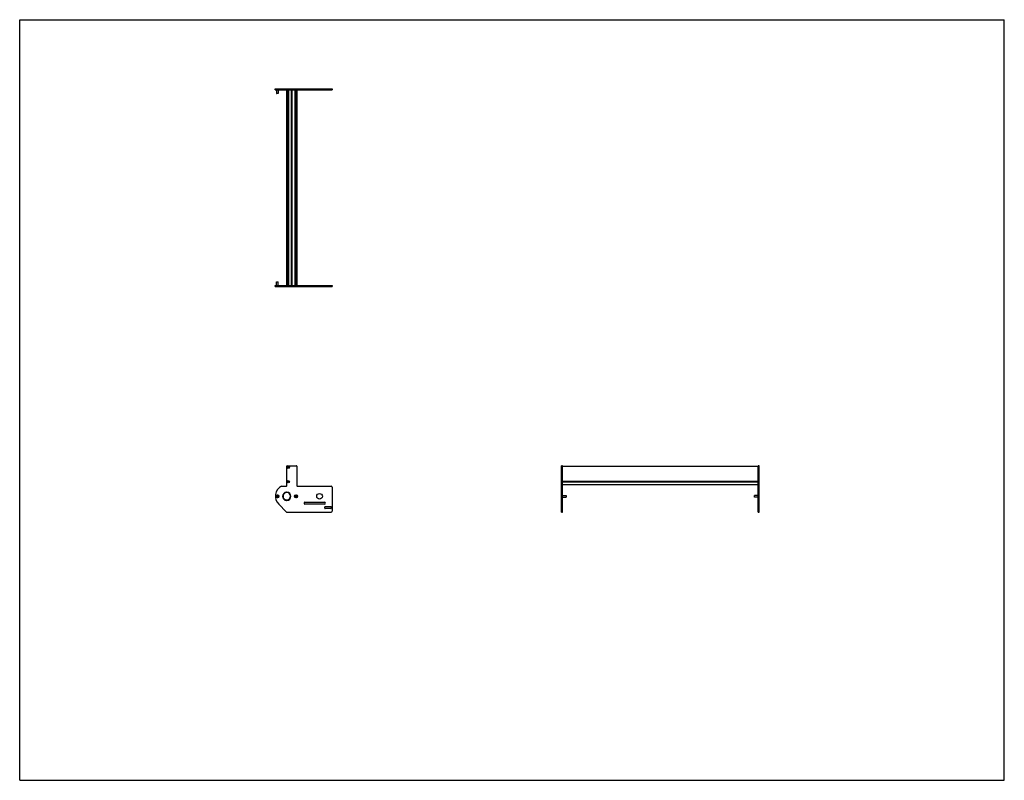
# Model space of a CAD drawing. Header units: inches. Extents: x 0 to 132, y 0 to 102.
import ezdxf

# ---------------------------------------------------------------- set-up
doc = ezdxf.new("R2010")
doc.units = ezdxf.units.IN
doc.header["$LTSCALE"] = 7.26
doc.header["$MEASUREMENT"] = 0
doc.layers.get('0').update_dxf_attribs({"linetype": 'CONTINUOUS'})
for name, color, linetype in [('350667_BL6', 7, 'CONTINUOUS'), ('350668_BL2', 7, 'CONTINUOUS'), ('350669_26_BL7', 7, 'CONTINUOUS'), ('930412M_BL1', 7, 'CONTINUOUS'), ('930412M_BL3', 7, 'CONTINUOUS'), ('930412M_BL8', 7, 'CONTINUOUS'), ('930516M_BL0', 7, 'CONTINUOUS'), ('930516M_BL4', 7, 'CONTINUOUS'), ('930516M_BL5', 7, 'CONTINUOUS'), ('930516M_BL9', 7, 'CONTINUOUS')]:
    doc.layers.add(name, color=color, linetype=linetype)

# ---------------------------------------------------------------- blocks, each defined once
blk = doc.blocks.new('930516M_BL0', base_point=(34.55, 52.37))
at = {"layer": '930516M_BL0', "color": 7, "linetype": 'CONTINUOUS'}
for p, q in [((34.45, 66.85), (34.46, 66.86)), ((34.45, 66.85), (34.65, 66.85)), ((34.45, 66.35), (34.45, 66.85)), ((34.46, 66.86), (34.64, 66.86)), ((34.65, 66.85), (34.64, 66.86)), ((34.65, 66.35), (34.65, 66.85)), ((34.55, 38.15), (34.49, 38.12)), ((34.49, 38.12), (34.49, 38.05)), ((34.49, 38.05), (34.55, 38.02)), ((34.61, 38.12), (34.55, 38.15)), ((34.55, 38.02), (34.61, 38.05)), ((34.61, 38.05), (34.61, 38.12))]:
    blk.add_line(p, q, dxfattribs=at)
blk.add_circle((34.55, 38.09), 0.197, dxfattribs=at)
blk = doc.blocks.new('930412M_BL1', base_point=(35.98, 54.27))
at = {"layer": '930412M_BL1', "color": 7, "linetype": 'CONTINUOUS'}
for p, q in [((35.94, 66.71), (36.02, 66.71)), ((35.94, 66.7), (36.02, 66.7)), ((35.98, 42.05), (35.93, 42.02)), ((35.93, 42.02), (35.93, 41.96)), ((35.93, 41.96), (35.98, 41.94)), ((36.03, 42.02), (35.98, 42.05)), ((35.98, 41.94), (36.03, 41.96)), ((36.03, 41.96), (36.03, 42.02))]:
    blk.add_line(p, q, dxfattribs=at)
blk.add_circle((35.98, 41.99), 0.157, dxfattribs=at)
blk = doc.blocks.new('350668_BL2', base_point=(53.52, 51.15))
at = {"layer": '350668_BL2', "color": 7, "linetype": 'CONTINUOUS'}
for p, q in [((34.27, 66.35), (41.89, 66.35)), ((34.27, 66.23), (34.27, 66.35)), ((34.27, 66.23), (35.8, 66.23)), ((35.11, 66.23), (35.11, 66.35)), ((35.8, 66.35), (35.8, 66.23)), ((35.8, 66.23), (41.89, 66.23)), ((37.16, 66.35), (37.16, 66.23)), ((41.89, 66.35), (41.89, 66.23)), ((35.8, 39.5), (35.8, 42.12)), ((35.86, 42.18), (37.1, 42.18)), ((37.16, 42.12), (37.16, 39.5)), ((72.65, 35.95), (72.65, 42.18)), ((72.77, 42.18), (72.65, 42.18)), ((72.77, 35.95), (72.77, 42.18)), ((35.11, 39.44), (35.74, 39.44)), ((35.77, 38.65), (35.77, 38.59)), ((35.83, 38.59), (35.83, 38.65)), ((37.22, 39.44), (41.76, 39.44)), ((41.89, 39.32), (41.89, 36.08)), ((72.77, 39.44), (72.65, 39.44)), ((35.74, 35.99), (34.72, 37.01)), ((35.77, 37.59), (35.77, 37.52)), ((35.83, 37.52), (35.83, 37.59)), ((38.24, 37.28), (40.86, 37.28)), ((40.86, 37.03), (38.24, 37.03)), ((35.83, 35.95), (41.76, 35.95)), ((40.89, 36.51), (40.89, 36.64)), ((40.95, 36.7), (41.7, 36.7)), ((41.7, 36.45), (40.95, 36.45)), ((41.76, 36.64), (41.76, 36.51)), ((72.65, 35.95), (72.77, 35.95))]:
    blk.add_line(p, q, dxfattribs=at)
for centre, radius in [((35.98, 41.99), 0.175), ((35.98, 40.05), 0.175), ((34.55, 38.09), 0.21), ((37.05, 38.09), 0.21), ((40.2, 38.09), 0.375)]:
    blk.add_circle(centre, radius, dxfattribs=at)
for centre, radius, start, end in [((35.86, 42.12), 0.06, 90, 180), ((37.1, 42.12), 0.06, 0, 90), ((35.8, 38.09), 1.52, 116.9083, 225), ((35.8, 38.09), 0.562, 93.0572, 266.9428), ((35.8, 38.09), 0.5, 93.4398, 266.5602), ((35.74, 39.5), 0.06, 270, 360), ((35.8, 38.09), 0.562, 273.0572, 86.9428), ((35.8, 38.09), 0.5, 273.4398, 86.5602), ((37.22, 39.5), 0.06, 180, 270), ((41.76, 39.32), 0.125, 0, 90), ((38.24, 37.16), 0.125, 90, 270), ((40.86, 37.16), 0.125, 270, 90), ((35.83, 36.08), 0.125, 225, 270), ((40.95, 36.64), 0.06, 90, 180), ((40.95, 36.51), 0.06, 180, 270), ((41.7, 36.64), 0.06, 0, 90), ((41.7, 36.51), 0.06, 270, 360), ((41.76, 36.08), 0.125, 270, 360)]:
    blk.add_arc(centre, radius, start, end, dxfattribs=at)
blk = doc.blocks.new('930412M_BL3', base_point=(35.98, 40.05))
at = {"layer": '930412M_BL3', "color": 7, "linetype": 'CONTINUOUS'}
for p, q in [((35.98, 40.11), (35.93, 40.08)), ((35.93, 40.08), (35.93, 40.03)), ((35.93, 40.03), (35.98, 40)), ((36.03, 40.08), (35.98, 40.11)), ((35.98, 40), (36.03, 40.03)), ((36.03, 40.03), (36.03, 40.08))]:
    blk.add_line(p, q, dxfattribs=at)
blk.add_circle((35.98, 40.05), 0.157, dxfattribs=at)
blk = doc.blocks.new('930516M_BL4', base_point=(55.06, 38.09))
at = {"layer": '930516M_BL4', "color": 7, "linetype": 'CONTINUOUS'}
for p, q in [((37.05, 38.15), (36.99, 38.12)), ((36.99, 38.12), (36.99, 38.05)), ((36.99, 38.05), (37.05, 38.02)), ((37.11, 38.12), (37.05, 38.15)), ((37.05, 38.02), (37.11, 38.05)), ((37.11, 38.05), (37.11, 38.12)), ((72.77, 38.18), (73.27, 38.18)), ((72.77, 37.99), (73.27, 37.99)), ((73.27, 38.18), (73.27, 37.99)), ((73.27, 38.18), (73.28, 38.18)), ((73.27, 37.99), (73.28, 38)), ((73.28, 38.18), (73.28, 38))]:
    blk.add_line(p, q, dxfattribs=at)
blk.add_circle((37.05, 38.09), 0.197, dxfattribs=at)
blk = doc.blocks.new('930516M_BL5', base_point=(34.55, 92.34))
at = {"layer": '930516M_BL5', "color": 7, "linetype": 'CONTINUOUS'}
for p, q in [((34.45, 92.59), (34.45, 92.09)), ((34.65, 92.59), (34.65, 92.09)), ((34.45, 92.09), (34.46, 92.08)), ((34.65, 92.09), (34.45, 92.09)), ((34.64, 92.08), (34.46, 92.08)), ((34.65, 92.09), (34.64, 92.08))]:
    blk.add_line(p, q, dxfattribs=at)
blk = doc.blocks.new('350667_BL6', base_point=(66.7, 64.33))
at = {"layer": '350667_BL6', "color": 7, "linetype": 'CONTINUOUS'}
for p, q in [((34.27, 92.59), (34.27, 92.71)), ((34.27, 92.71), (41.89, 92.71)), ((34.27, 92.59), (41.89, 92.59)), ((35.11, 92.59), (35.11, 92.71)), ((35.8, 92.71), (35.8, 92.59)), ((37.16, 92.71), (37.16, 92.59)), ((41.89, 92.71), (41.89, 92.59)), ((99.13, 42.18), (99.01, 42.18)), ((99.01, 35.95), (99.01, 42.18)), ((99.13, 35.95), (99.13, 42.18)), ((99.13, 39.44), (99.01, 39.44)), ((99.01, 35.95), (99.13, 35.95))]:
    blk.add_line(p, q, dxfattribs=at)
blk = doc.blocks.new('350669_26_BL7', base_point=(67.4, 66.14))
at = {"layer": '350669_26_BL7', "color": 7, "linetype": 'CONTINUOUS'}
for p, q in [((35.8, 66.35), (35.8, 92.59)), ((35.86, 66.35), (35.86, 92.59)), ((35.94, 92.59), (35.94, 66.35)), ((36.02, 92.59), (36.02, 66.35)), ((36.42, 66.35), (36.42, 92.59)), ((36.54, 66.35), (36.54, 92.59)), ((36.94, 66.35), (36.94, 92.59)), ((37.02, 66.35), (37.02, 92.59)), ((37.11, 66.35), (37.11, 92.59)), ((37.16, 92.59), (37.16, 66.35)), ((72.77, 42.13), (99.01, 42.13)), ((72.77, 40.18), (72.77, 41.99)), ((99.01, 40.15), (99.01, 41.99)), ((72.77, 40.1), (99.01, 40.1)), ((72.77, 40.01), (99.01, 40.01)), ((72.77, 39.72), (72.77, 39.96)), ((72.77, 39.69), (99.01, 39.69)), ((99.01, 39.72), (99.01, 39.93))]:
    blk.add_line(p, q, dxfattribs=at)
blk = doc.blocks.new('930412M_BL8', base_point=(35.98, 92.24))
at = {"layer": '930412M_BL8', "color": 7, "linetype": 'CONTINUOUS'}
blk.add_line((36.02, 92.24), (35.94, 92.24), dxfattribs=at)
blk.add_line((36.02, 92.24), (35.94, 92.24), dxfattribs=at)
blk = doc.blocks.new('930516M_BL9', base_point=(98.75, 38.09))
at = {"layer": '930516M_BL9', "color": 7, "linetype": 'CONTINUOUS'}
for p, q in [((98.51, 38.18), (98.5, 38.18)), ((98.5, 38), (98.5, 38.18)), ((98.51, 37.99), (98.5, 38)), ((99.01, 38.18), (98.51, 38.18)), ((98.51, 37.99), (98.51, 38.18)), ((99.01, 37.99), (98.51, 37.99))]:
    blk.add_line(p, q, dxfattribs=at)

msp = doc.modelspace()

# ---------------------------------------------------------------- linework, layer by layer
at = {"color": 7, "linetype": 'CONTINUOUS'}
for p, q in [((0, 0), (0, 102)), ((0, 102), (132, 102)), ((132, 0), (132, 102)), ((0, 0), (132, 0))]:
    msp.add_line(p, q, dxfattribs=at)

# ---------------------------------------------------------------- block references
at = {"layer": '350667_BL6'}
msp.add_blockref('350667_BL6', (66.7, 64.33), dxfattribs=at)
at = {"layer": '350668_BL2'}
msp.add_blockref('350668_BL2', (53.52, 51.15), dxfattribs=at)
at = {"layer": '350669_26_BL7'}
msp.add_blockref('350669_26_BL7', (67.4, 66.14), dxfattribs=at)
at = {"layer": '930412M_BL1'}
msp.add_blockref('930412M_BL1', (35.98, 54.27), dxfattribs=at)
at = {"layer": '930412M_BL3'}
msp.add_blockref('930412M_BL3', (35.98, 40.05), dxfattribs=at)
at = {"layer": '930412M_BL8'}
msp.add_blockref('930412M_BL8', (35.98, 92.24), dxfattribs=at)
at = {"layer": '930516M_BL0'}
msp.add_blockref('930516M_BL0', (34.55, 52.37), dxfattribs=at)
at = {"layer": '930516M_BL4'}
msp.add_blockref('930516M_BL4', (55.06, 38.09), dxfattribs=at)
at = {"layer": '930516M_BL5'}
msp.add_blockref('930516M_BL5', (34.55, 92.34), dxfattribs=at)
at = {"layer": '930516M_BL9'}
msp.add_blockref('930516M_BL9', (98.75, 38.09), dxfattribs=at)

doc.saveas('drawing.dxf')
